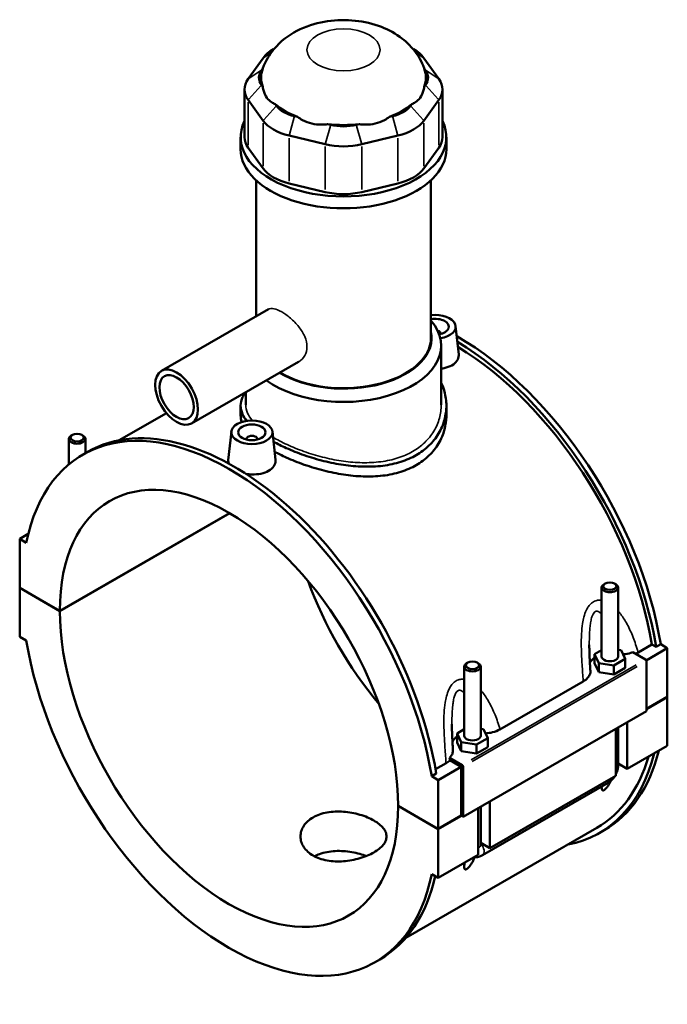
# Model space of a CAD drawing. Header units: inches. Extents: x -1.9 to 49.7, y -1.4 to 49.2.
# Tile 10 of 10: x 40.4 to 49.7, y 35 to 49.2. Entities that reach past the tile are written whole.
import ezdxf

# ---------------------------------------------------------------- set-up
doc = ezdxf.new("R2010")
doc.units = ezdxf.units.IN
doc.header["$MEASUREMENT"] = 0
doc.layers.add('Visible (ANSI)', color=7, linetype='Continuous', lineweight=50)
doc.layers.add('Visible Narrow (ANSI)', color=7, linetype='Continuous', lineweight=35)

msp = doc.modelspace()

# ---------------------------------------------------------------- linework, layer by layer
at = {"layer": 'Visible (ANSI)'}
for p, q in [((44.0087, 48.7561), (43.995, 48.7481)), ((45.9939, 48.7561), (46.0076, 48.7481)), ((43.848, 48.6208), (43.6331, 48.3222)), ((46.3695, 48.3222), (46.1547, 48.6208)), ((43.8236, 48.4453), (43.842, 48.4708)), ((46.1607, 48.4708), (46.1791, 48.4453)), ((43.842, 48.2077), (43.8236, 48.2333)), ((46.1791, 48.2333), (46.1607, 48.2077)), ((43.5809, 48.1708), (43.5809, 47.4845)), ((46.4218, 48.1708), (46.4218, 47.4845)), ((43.6331, 48.0194), (43.848, 47.7207)), ((44.0384, 47.9346), (44.02, 47.9602)), ((45.9826, 47.9602), (45.9642, 47.9346)), ((46.1547, 47.7207), (46.3695, 48.0194)), ((44.343, 47.7742), (44.2986, 47.7848)), ((45.704, 47.7848), (45.6596, 47.7742)), ((44.8173, 47.6611), (44.7729, 47.6716)), ((45.2297, 47.6716), (45.1853, 47.6611)), ((44.2198, 47.5066), (44.7384, 47.3829)), ((45.2642, 47.3829), (45.7829, 47.5066)), ((43.5242, 47.3136), (43.5242, 47.4845)), ((46.4784, 47.3136), (46.4784, 47.4845)), ((43.848, 47.0345), (43.6331, 47.3331)), ((46.3695, 47.3331), (46.1547, 47.0345)), ((43.7458, 44.9118), (43.7458, 46.8655)), ((44.7384, 46.6967), (44.2198, 46.8204)), ((45.7829, 46.8204), (45.2642, 46.6967)), ((46.2568, 44.6034), (46.2568, 46.8655)), ((43.9234, 45.0141), (42.3871, 44.1294)), ((46.3953, 44.6663), (46.3953, 44.6589)), ((46.6112, 44.7733), (46.6549, 44.3659)), ((46.4045, 43.6411), (46.4045, 44.491)), ((44.3576, 44.2601), (42.8213, 43.3754)), ((43.5981, 43.6411), (43.5981, 43.8227)), ((43.5242, 43.6307), (43.5242, 43.4915)), ((46.4784, 43.6307), (46.4784, 43.4915)), ((42.458, 43.5236), (41.7811, 43.1338)), ((43.3914, 43.2586), (43.3476, 42.8498)), ((43.9808, 43.2586), (44.0245, 42.8512)), ((41.0586, 42.7885), (41.0586, 43.1524)), ((41.1097, 43.21), (41.0929, 43.2003)), ((41.2438, 43.21), (41.2606, 43.2003)), ((41.2948, 42.9489), (41.2948, 43.1524)), ((43.6074, 43.1442), (43.6074, 43.1515)), ((43.7648, 43.1442), (43.7648, 43.1515)), ((41.2591, 42.9284), (41.3249, 42.9662)), ((40.9284, 40.6852), (43.3653, 42.0885)), ((43.3681, 42.0869), (40.9284, 40.6819)), ((40.4753, 41.7884), (40.3521, 41.7175)), ((40.4469, 41.6628), (40.3521, 41.7175)), ((40.3521, 41.7175), (40.3521, 41.017)), ((40.3521, 41.017), (40.9284, 40.6852)), ((40.3521, 41.0138), (40.3549, 41.0154)), ((40.3521, 41.0138), (40.3521, 40.3133)), ((40.9284, 40.6819), (40.3521, 41.0138)), ((48.7078, 40.0282), (48.7078, 41.0197)), ((48.7588, 41.0773), (48.7421, 41.0676)), ((48.893, 41.0773), (48.9097, 41.0676)), ((48.944, 40.0282), (48.944, 41.0197)), ((40.3521, 40.3133), (40.4469, 40.2587)), ((49.2302, 40.0856), (49.4303, 40.2008)), ((49.6505, 40.1498), (49.3455, 39.9741)), ((49.4899, 40.1665), (49.4303, 40.2008)), ((49.5557, 40.2044), (49.4899, 40.1665)), ((49.5557, 40.2044), (49.6505, 40.1498)), ((49.6505, 40.1498), (49.6505, 39.4493)), ((48.7078, 40.1205), (48.6063, 40.0621)), ((48.6063, 40.0621), (48.6652, 39.9356)), ((48.6063, 39.9333), (48.6063, 40.0621)), ((48.9866, 40.1208), (48.944, 40.1273)), ((49.0455, 39.9943), (48.9866, 40.1208)), ((49.1538, 40.0893), (49.3357, 39.9846)), ((46.735, 39.8836), (46.735, 38.8921)), ((46.786, 39.9413), (46.7692, 39.9315)), ((46.9201, 39.9413), (46.9369, 39.9315)), ((46.9712, 39.8836), (46.9712, 38.8921)), ((48.6063, 39.9333), (48.6652, 39.8069)), ((48.6652, 39.8069), (48.6652, 39.9356)), ((48.6652, 39.9356), (48.8847, 39.9018)), ((48.8847, 39.9018), (49.0455, 39.9943)), ((48.8847, 39.773), (48.8847, 39.9018)), ((48.8847, 39.773), (49.0455, 39.8656)), ((49.0455, 39.8656), (49.0455, 39.9943)), ((49.3496, 39.9605), (49.3496, 39.2439)), ((48.6652, 39.8069), (48.8847, 39.773)), ((47.248, 38.9833), (48.444, 39.672)), ((49.3496, 39.276), (49.6505, 39.4493)), ((49.6505, 39.4461), (49.3496, 39.2728)), ((49.6477, 39.4477), (49.6505, 39.4461)), ((49.6505, 39.4461), (49.6505, 38.7456)), ((49.3496, 39.2439), (46.7191, 37.7292)), ((48.944, 38.4631), (48.944, 39.0104)), ((49.0764, 39.0866), (49.0764, 38.415)), ((46.735, 38.9844), (46.6335, 38.926)), ((46.6335, 38.926), (46.6923, 38.7996)), ((46.6335, 38.7973), (46.6335, 38.926)), ((47.0138, 38.9847), (46.9712, 38.9913)), ((47.0726, 38.8582), (47.0138, 38.9847)), ((48.9094, 38.3188), (48.9094, 38.9905)), ((46.6335, 38.7973), (46.6923, 38.6708)), ((46.6923, 38.6708), (46.6923, 38.7996)), ((46.6923, 38.7996), (46.9119, 38.7657)), ((46.9119, 38.7657), (47.0726, 38.8582)), ((46.9119, 38.6369), (46.9119, 38.7657)), ((46.9119, 38.6369), (47.0726, 38.7295)), ((47.0726, 38.7295), (47.0726, 38.8582)), ((49.6505, 38.7456), (49.0764, 38.415)), ((46.6923, 38.6708), (46.9119, 38.6369)), ((46.3228, 38.4113), (46.474, 38.4984)), ((46.6913, 38.4457), (46.3625, 38.2563)), ((46.7052, 38.4698), (46.5234, 38.5746)), ((46.6913, 38.4457), (46.5286, 38.5394)), ((46.6913, 37.7452), (46.6913, 38.4457)), ((46.7191, 37.7292), (46.7191, 38.4457)), ((49.0764, 38.415), (48.944, 38.4913)), ((46.3334, 38.3488), (46.2676, 38.3109)), ((46.3625, 38.2563), (46.2676, 38.3109)), ((48.9094, 38.3188), (47.1036, 37.2789)), ((46.3625, 37.5558), (46.3625, 38.2563)), ((46.9955, 37.1762), (48.8013, 38.2161)), ((45.7862, 37.8877), (46.3625, 37.5558)), ((45.7862, 37.8845), (45.789, 37.8861)), ((46.3625, 37.5526), (45.7862, 37.8845)), ((47.1036, 37.9506), (47.1036, 37.2789)), ((46.3625, 37.5558), (46.6913, 37.7452)), ((46.6941, 37.7436), (46.3625, 37.5526)), ((46.6913, 37.7452), (46.7191, 37.7292)), ((46.9366, 37.1828), (46.9366, 37.8544)), ((46.9712, 37.8743), (46.9712, 37.327)), ((48.6366, 37.5683), (45.8951, 35.9896)), ((46.3625, 36.8522), (46.3625, 37.5526)), ((48.6778, 37.4969), (48.7435, 37.5347)), ((47.1036, 37.2789), (46.9712, 37.3552)), ((46.9366, 37.1828), (46.3625, 36.8522)), ((46.2676, 36.9068), (46.3625, 36.8522)), ((45.4555, 35.6413), (45.5212, 35.6791))]:
    msp.add_line(p, q, dxfattribs=at)
for centre, major_axis, ratio, start_param, end_param in [((44.4827, 48.4694), (-0.687, 0), 0.5758617, 5.5016397, 5.8904862), ((45.5199, 48.4694), (-0.687, 0), 0.5758617, 3.5342917, 3.9231383), ((44.2679, 48.3393), (-0.4809, 0), 0.5758617, 5.8904862, 6.6758844), ((45.0013, 48.3393), (-1.1817, 0), 0.5758617, 6.0886445, 6.4777261), ((45.0013, 48.3393), (1.1817, 0), 0.5758617, 6.0886445, 6.4777261), ((45.7348, 48.3393), (0.4809, 0), 0.5758617, 5.8904862, 6.6758844), ((44.2679, 48.1708), (-0.687, 0), 0.5758617, 5.8904862, 6.6758844), ((45.7348, 48.1708), (0.687, 0), 0.5758617, 5.8904862, 6.6758844), ((45.0013, 48.3393), (1.1817, 0), 0.5758617, 3.73245, 4.1215316), ((44.4827, 48.0406), (-0.4809, 0), 0.5758617, 0.3926991, 1.1780972), ((45.0013, 48.3393), (1.1817, 0), 0.5758617, 5.3032463, 5.692328), ((45.5199, 48.0406), (0.4809, 0), 0.5758617, 5.1050881, 5.8904862), ((45.0013, 47.4845), (-1.4771, 0), 0.5758617, 6.0054471, 9.7025161), ((44.4827, 47.8721), (0.687, 0), 0.5758617, 3.5342917, 4.3196899), ((45.0013, 48.3393), (1.1817, 0), 0.5758617, 4.5178482, 4.9069298), ((45.0013, 47.9169), (-0.4809, 0), 0.5758617, 1.1780972, 1.9634954), ((45.5199, 47.8721), (0.687, 0), 0.5758617, 5.1050881, 5.8904862), ((44.2679, 47.4845), (-0.687, 0), 0.5758617, 0, 0.3926991), ((45.0013, 47.7484), (0.687, 0), 0.5758617, 4.3196899, 5.1050881), ((45.7348, 47.4845), (0.687, 0), 0.5758617, 5.8904862, 6.2831853), ((45.0013, 47.3136), (-1.4771, 0), 0.5758617, 0, 3.1415927), ((44.4827, 47.1859), (-0.687, 0), 0.5758617, 0.3926991, 1.1780972), ((45.5199, 47.1859), (0.687, 0), 0.5758617, 5.1050881, 5.8904862), ((45.0013, 47.0622), (-0.687, 0), 0.5758617, 1.1780972, 1.9634954), ((46.3165, 44.7628), (0.2953, 0), 0.5758617, 4.9711018, 8.0576096), ((45.0013, 44.491), (1.4032, 0), 0.5758617, 3.8044314, 6.74614), ((46.3165, 44.7628), (0.1969, 0), 0.5758617, 5.0163799, 8.1621728), ((45.0013, 44.6034), (1.2658, 0), 0.5758617, 3.9004333, 6.4108739), ((46.3165, 44.6663), (0.0787, 0), 0.5758617, 6.1144961, 7.359894), ((45.0013, 44.6034), (1.2555, 0), 0.5758617, 3.9002153, 6.2831853), ((46.6453, 41.1783), (-2.0982, 3.6435), 0.5780931, 4.1346204, 5.5058788), ((46.5796, 41.1404), (2.0982, -3.6435), 0.5780931, 0.9930277, 2.3392336), ((46.5796, 41.1404), (-2.057, 3.5721), 0.5780931, 4.1387951, 5.4777977), ((43.3573, 39.2848), (-2.0982, 3.6435), 0.5780931, 4.1346204, 6.8648214), ((43.4231, 39.3227), (-2.0982, 3.6435), 0.5780931, 4.1346204, 6.2831853), ((41.1767, 43.1524), (0.1181, 0), 0.5758617, 2.360047, 7.0647309), ((43.6861, 43.1515), (-0.0787, 0), 0.5758617, 2.9729035, 6.4518745), ((43.3573, 39.2848), (-1.7142, 2.9767), 0.5780931, 3.9294976, 7.0699441), ((46.6453, 41.1783), (1.7142, -2.9767), 0.5780931, 4.412476, 5.0123019), ((48.8259, 41.0197), (-0.1181, 0), 0.5758617, 5.5016397, 10.2063236), ((43.3573, 39.2848), (1.7142, -2.9767), 0.5780931, 3.9294976, 7.0699441), ((43.3573, 39.2848), (2.0982, -3.6435), 0.5780931, 4.1346204, 6.8648214), ((48.8259, 39.8995), (-0.2953, 0), 0.5758617, 5.5507827, 6.0432275), ((48.8259, 40.0282), (-0.1181, 0), 0.5758617, 0, 3.1415927), ((46.8531, 39.8836), (-0.1181, 0), 0.5758617, 5.5016397, 10.2063236), ((49.3357, 39.9685), (-0.0098, 0.0171), 0.5780931, 3.9289245, 5.4997209), ((46.8531, 38.7634), (-0.2953, 0), 0.5758617, 5.5507827, 6.0432275), ((46.8531, 38.8921), (-0.1181, 0), 0.5758617, 0, 3.1415927), ((46.5796, 41.1404), (2.0982, -3.6435), 0.5780931, 6.0848308, 6.822459), ((46.5796, 41.1404), (2.057, -3.5721), 0.5780931, 0, 0.5048573), ((46.6453, 41.1783), (2.0982, -3.6435), 0.5780931, 0, 0.5392737), ((46.7052, 38.4537), (0.0098, -0.0171), 0.5780931, 0.7873319, 2.3581282), ((43.4231, 39.3227), (2.0982, -3.6435), 0.5780931, 0, 0.5590727)]:
    msp.add_ellipse(centre, major_axis=major_axis, ratio=ratio, start_param=start_param, end_param=end_param, dxfattribs=at)
for centre, major_axis, ratio in [((42.6042, 43.7524), (-0.2171, 0.377), 0.5780931), ((42.6042, 43.7524), (-0.1737, 0.3016), 0.5780931), ((43.6861, 43.2481), (0.2953, 0), 0.5758617), ((43.6861, 43.2481), (0.1969, 0), 0.5758617), ((41.1767, 43.1717), (0.0945, 0), 0.5758617), ((48.8259, 41.039), (0.0945, 0), 0.5758617), ((46.8531, 39.9029), (0.0945, 0), 0.5758617)]:
    msp.add_ellipse(centre, major_axis=major_axis, ratio=ratio, dxfattribs=at)
for points, knots in [([(46.1585, 48.477), (46.1245, 48.5692), (46.0771, 48.6501), (45.9592, 48.803), (45.8861, 48.8692), (45.7121, 48.9944), (45.6095, 49.0442), (45.3789, 49.126), (45.2501, 49.1511), (44.9883, 49.1708), (44.8554, 49.1645), (44.5916, 49.1171), (44.4606, 49.0765), (44.216, 48.949), (44.1, 48.8667), (43.9375, 48.67), (43.8823, 48.5807), (43.8441, 48.477)], [0.994744, 0.994744, 0.994744, 0.994744, 1.2034211, 1.2034211, 1.4604914, 1.4604914, 1.8038543, 1.8038543, 2.2263723, 2.2263723, 2.6587774, 2.6587774, 3.0917429, 3.0917429, 3.4828691, 3.4828691, 3.717645, 3.717645, 3.717645, 3.717645]), ([(43.842, 48.2077), (43.8451, 48.1854), (43.8498, 48.1635), (43.8673, 48.1074), (43.8834, 48.0759), (43.9014, 48.0508), (43.9195, 48.0256), (43.9429, 48.0024), (43.9856, 47.9747), (44.0026, 47.9665), (44.02, 47.9602)], [-0.5693984, -0.5693984, -0.5693984, -0.5693984, -0.3600644, -0.3600644, 0, 0, 0, 0.3600644, 0.3600644, 0.5693984, 0.5693984, 0.5693984, 0.5693984]), ([(45.9826, 47.9602), (46.0001, 47.9665), (46.017, 47.9747), (46.0597, 48.0024), (46.0831, 48.0256), (46.1012, 48.0508), (46.1193, 48.0759), (46.1353, 48.1074), (46.1528, 48.1635), (46.1576, 48.1854), (46.1607, 48.2077)], [-0.5693984, -0.5693984, -0.5693984, -0.5693984, -0.3600644, -0.3600644, 0, 0, 0, 0.3600644, 0.3600644, 0.5693984, 0.5693984, 0.5693984, 0.5693984]), ([(44.343, 47.7742), (44.3649, 47.7578), (44.3886, 47.7426), (44.4561, 47.7069), (44.5021, 47.6902), (44.5457, 47.6798), (44.5894, 47.6693), (44.6384, 47.6634), (44.7164, 47.6645), (44.7451, 47.6671), (44.7729, 47.6716)], [-0.5693984, -0.5693984, -0.5693984, -0.5693984, -0.3600644, -0.3600644, 0, 0, 0, 0.3600644, 0.3600644, 0.5693984, 0.5693984, 0.5693984, 0.5693984]), ([(45.2297, 47.6716), (45.2575, 47.6671), (45.2863, 47.6645), (45.3642, 47.6634), (45.4132, 47.6693), (45.4569, 47.6798), (45.5006, 47.6902), (45.5466, 47.7069), (45.614, 47.7426), (45.6377, 47.7578), (45.6596, 47.7742)], [-0.5693984, -0.5693984, -0.5693984, -0.5693984, -0.3600644, -0.3600644, 0, 0, 0, 0.3600644, 0.3600644, 0.5693984, 0.5693984, 0.5693984, 0.5693984]), ([(46.6549, 44.3659), (46.6554, 44.3616), (46.6556, 44.3573), (46.6558, 44.3271), (46.6474, 44.2994), (46.613, 44.249), (46.5869, 44.2264), (46.5568, 44.2091)], [4.49119429, 4.49119429, 4.49119429, 4.49119429, 4.5444106, 4.5444106, 4.86916534, 4.86916534, 5.19392008, 5.19392008, 5.19392008, 5.19392008]), ([(46.5568, 44.2091), (46.5266, 44.1917), (46.4884, 44.1773), (46.4329, 44.1656), (46.4188, 44.1633), (46.4045, 44.1616)], [0, 0, 0, 0, 0.32475474, 0.32475474, 0.4313275, 0.4313275, 0.4313275, 0.4313275]), ([(46.4045, 43.9593), (46.4239, 43.9183), (46.4394, 43.8761), (46.4696, 43.7658), (46.4784, 43.6971), (46.4784, 43.5643), (46.4696, 43.4954), (46.4326, 43.3596), (46.4043, 43.2927), (46.3293, 43.1672), (46.2825, 43.1085), (46.1738, 43.0041), (46.1119, 42.9584), (46.0458, 42.9203)], [7.392113, 7.392113, 7.392113, 7.392113, 7.8422436, 7.8422436, 8.5550365, 8.5550365, 9.2682099, 9.2682099, 9.9813833, 9.9813833, 10.6945567, 10.6945567, 11.4077301, 11.4077301, 11.4077301, 11.4077301]), ([(43.6099, 43.4124), (43.585, 43.4444), (43.5655, 43.4765), (43.533, 43.5499), (43.5242, 43.591), (43.5242, 43.6704), (43.533, 43.7114), (43.5609, 43.7739), (43.5728, 43.7951), (43.5871, 43.8163)], [-4.1039975, -4.1039975, -4.1039975, -4.1039975, -3.5654864, -3.5654864, -2.8526936, -2.8526936, -2.1395202, -2.1395202, -1.7782266, -1.7782266, -1.7782266, -1.7782266]), ([(46.4784, 43.4915), (46.4784, 43.4246), (46.4696, 43.3551), (46.4326, 43.2182), (46.4044, 43.1508), (46.3294, 43.0244), (46.2826, 42.9653), (46.1739, 42.8603), (46.112, 42.8144), (46.0458, 42.7763)], [19.9781786, 19.9781786, 19.9781786, 19.9781786, 20.6919421, 20.6919421, 21.4057056, 21.4057056, 22.1194692, 22.1194692, 22.8332327, 22.8332327, 22.8332327, 22.8332327]), ([(46.0458, 42.9203), (45.9796, 42.8821), (45.9049, 42.8493), (45.7428, 42.7978), (45.6554, 42.7791), (45.4735, 42.7567), (45.3788, 42.7528), (45.1888, 42.7578), (45.0935, 42.7667), (44.9092, 42.7935), (44.8139, 42.8123), (44.6238, 42.8594), (44.5292, 42.8876), (44.3472, 42.9507), (44.2597, 42.9855), (44.1134, 43.0515), (44.0523, 43.082), (43.9965, 43.1126)], [11.4077301, 11.4077301, 11.4077301, 11.4077301, 12.1209034, 12.1209034, 12.8340768, 12.8340768, 13.5472502, 13.5472502, 14.2604236, 14.2604236, 14.9732165, 14.9732165, 15.6860093, 15.6860093, 16.3988022, 16.3988022, 16.9727746, 16.9727746, 16.9727746, 16.9727746]), ([(46.0458, 42.7763), (45.9795, 42.7381), (45.9048, 42.7054), (45.7427, 42.6544), (45.6552, 42.6361), (45.4733, 42.6146), (45.3787, 42.6113), (45.1887, 42.6175), (45.0934, 42.627), (44.9093, 42.6549), (44.814, 42.6743), (44.624, 42.7224), (44.5294, 42.7511), (44.3474, 42.815), (44.2599, 42.8501), (44.1194, 42.9138), (44.0635, 42.9415), (44.0118, 42.9694)], [0, 0, 0, 0, 0.7137635, 0.7137635, 1.427527, 1.427527, 2.1412905, 2.1412905, 2.855054, 2.855054, 3.5683676, 3.5683676, 4.2816811, 4.2816811, 4.9949946, 4.9949946, 5.5173268, 5.5173268, 5.5173268, 5.5173268]), ([(43.3556, 42.7981), (43.3499, 42.8117), (43.3471, 42.8254), (43.347, 42.8423), (43.3472, 42.846), (43.3476, 42.8498)], [4.35884444, 4.35884444, 4.35884444, 4.35884444, 4.5444106, 4.5444106, 4.59643918, 4.59643918, 4.59643918, 4.59643918]), ([(44.0245, 42.8512), (44.0249, 42.8468), (44.0252, 42.8425), (44.0253, 42.8123), (44.017, 42.7846), (43.9825, 42.7343), (43.9565, 42.7117), (43.9263, 42.6943)], [7.08815433, 7.08815433, 7.08815433, 7.08815433, 7.14137064, 7.14137064, 7.46612538, 7.46612538, 7.79088012, 7.79088012, 7.79088012, 7.79088012]), ([(43.9263, 42.6943), (43.8962, 42.677), (43.858, 42.6626), (43.7744, 42.6449), (43.7289, 42.6416), (43.6578, 42.6441), (43.6281, 42.6474), (43.599, 42.6528)], [2.59696004, 2.59696004, 2.59696004, 2.59696004, 2.92171478, 2.92171478, 3.24646951, 3.24646951, 3.46377858, 3.46377858, 3.46377858, 3.46377858]), ([(48.5461, 39.8245), (48.5445, 39.8496), (48.5429, 39.8747), (48.5399, 39.9248), (48.5385, 39.9499), (48.5359, 39.9998), (48.5348, 40.0247), (48.5328, 40.0742), (48.532, 40.0988), (48.5309, 40.1476), (48.5306, 40.1718), (48.5306, 40.1957)], [0.9489126, 0.9489126, 0.9489126, 0.9489126, 1.1559495, 1.1559495, 1.3629865, 1.3629865, 1.5700234, 1.5700234, 1.7770603, 1.7770603, 1.9840973, 1.9840973, 1.9840973, 1.9840973]), ([(49.014, 40.062), (49.0254, 40.0628), (49.0367, 40.0639), (49.0853, 40.07), (49.1211, 40.0781), (49.1538, 40.0893)], [-0.42998627, -0.42998627, -0.42998627, -0.42998627, -0.34237007, -0.34237007, -0.05129101, -0.05129101, -0.05129101, -0.05129101]), ([(48.444, 39.672), (48.4692, 39.6865), (48.4903, 39.7032), (48.5229, 39.7397), (48.5343, 39.7591), (48.5453, 39.7942), (48.5471, 39.8094), (48.5461, 39.8245)], [-0.91442288, -0.91442288, -0.91442288, -0.91442288, -0.64238961, -0.64238961, -0.37198583, -0.37198583, -0.17080918, -0.17080918, -0.17080918, -0.17080918]), ([(46.5733, 38.6884), (46.5717, 38.7135), (46.5701, 38.7386), (46.5671, 38.7888), (46.5657, 38.8138), (46.5631, 38.8637), (46.5619, 38.8886), (46.56, 38.9381), (46.5592, 38.9627), (46.5581, 39.0115), (46.5578, 39.0357), (46.5578, 39.0596)], [0.9483937, 0.9483937, 0.9483937, 0.9483937, 1.1554307, 1.1554307, 1.3624676, 1.3624676, 1.5695046, 1.5695046, 1.7765415, 1.7765415, 1.9835784, 1.9835784, 1.9835784, 1.9835784]), ([(47.0412, 38.9259), (47.0748, 38.9282), (47.1077, 38.9333), (47.1797, 38.9509), (47.2167, 38.9653), (47.248, 38.9833)], [-0.59557003, -0.59557003, -0.59557003, -0.59557003, -0.33730044, -0.33730044, 0, 0, 0, 0]), ([(46.5234, 38.5746), (46.5326, 38.5835), (46.5406, 38.5928), (46.5566, 38.6155), (46.5634, 38.6292), (46.5724, 38.6581), (46.5743, 38.6733), (46.5733, 38.6884)], [-0.69705085, -0.69705085, -0.69705085, -0.69705085, -0.55966229, -0.55966229, -0.37198583, -0.37198583, -0.17080918, -0.17080918, -0.17080918, -0.17080918]), ([(48.9094, 38.332), (48.9121, 38.3371), (48.9147, 38.3424), (48.9254, 38.3654), (48.932, 38.3839), (48.9413, 38.4224), (48.944, 38.4423), (48.944, 38.4631)], [3.99006654, 3.99006654, 3.99006654, 3.99006654, 4.08407045, 4.08407045, 4.39822972, 4.39822972, 4.71238898, 4.71238898, 4.71238898, 4.71238898]), ([(48.8013, 38.2161), (48.8194, 38.2265), (48.8353, 38.2388), (48.8639, 38.2661), (48.8767, 38.2811), (48.8915, 38.302), (48.8949, 38.3071), (48.8981, 38.3123)], [3.14159265, 3.14159265, 3.14159265, 3.14159265, 3.45575192, 3.45575192, 3.76991118, 3.76991118, 3.86828424, 3.86828424, 3.86828424, 3.86828424]), ([(48.8394, 38.2432), (48.8381, 38.2406), (48.8367, 38.2379), (48.8285, 38.2216), (48.821, 38.2079), (48.8046, 38.1809), (48.7958, 38.1676), (48.7797, 38.1466), (48.7726, 38.138), (48.7613, 38.1266), (48.7575, 38.123), (48.7499, 38.1167), (48.7461, 38.114), (48.7387, 38.1097), (48.7354, 38.1084), (48.7295, 38.1069), (48.7269, 38.1068), (48.7201, 38.1079), (48.717, 38.1105), (48.7112, 38.1189), (48.7094, 38.1261), (48.7076, 38.1426), (48.7076, 38.152), (48.7082, 38.1622), (48.7082, 38.1623), (48.7082, 38.1625)], [1.83197741, 1.83197741, 1.83197741, 1.83197741, 1.85727388, 1.85727388, 1.98759514, 1.98759514, 2.11791639, 2.11791639, 2.19704791, 2.19704791, 2.23661366, 2.23661366, 2.27617942, 2.27617942, 2.31574517, 2.31574517, 2.35531093, 2.35531093, 2.43444244, 2.43444244, 2.5647637, 2.5647637, 2.69508496, 2.69508496, 2.6971501, 2.6971501, 2.6971501, 2.6971501]), ([(45.4378, 37.2176), (45.4104, 37.2018), (45.3793, 37.1864), (45.3118, 37.158), (45.2753, 37.1449), (45.1993, 37.1225), (45.1597, 37.113), (45.08, 37.0985), (45.04, 37.0934), (44.9626, 37.0876), (44.9226, 37.0868), (44.843, 37.0902), (44.8033, 37.0945), (44.7273, 37.1083), (44.6908, 37.1179), (44.6233, 37.1418), (44.5923, 37.156), (44.5373, 37.1877), (44.5116, 37.2061), (44.4662, 37.2472), (44.4466, 37.27), (44.4152, 37.318), (44.4033, 37.3434), (44.3877, 37.3949), (44.384, 37.4209), (44.384, 37.4712), (44.3877, 37.4972), (44.4033, 37.5486), (44.4152, 37.574), (44.4466, 37.6222), (44.4662, 37.6449), (44.5116, 37.6861), (44.5373, 37.7045), (44.5923, 37.7362), (44.6233, 37.7504), (44.6908, 37.7742), (44.7273, 37.7838), (44.8033, 37.7976), (44.843, 37.8018), (44.9226, 37.8052), (44.9626, 37.8044), (45.04, 37.7986), (45.08, 37.7935), (45.1597, 37.779), (45.1993, 37.7696), (45.2753, 37.7472), (45.3118, 37.7342), (45.3793, 37.7058), (45.4104, 37.6904), (45.4653, 37.6588), (45.491, 37.6415), (45.5364, 37.6049), (45.556, 37.5856), (45.5875, 37.5461), (45.5994, 37.5258), (45.6149, 37.4855), (45.6186, 37.4654), (45.6186, 37.4266), (45.6149, 37.4065), (45.5994, 37.3662), (45.5875, 37.346), (45.556, 37.3066), (45.5364, 37.2873), (45.4911, 37.2507), (45.4653, 37.2334), (45.4378, 37.2176)], [0, 0, 0, 0, 0.2960201, 0.2960201, 0.5920403, 0.5920403, 0.8880604, 0.8880604, 1.1840805, 1.1840805, 1.4800899, 1.4800899, 1.7760993, 1.7760993, 2.0721087, 2.0721087, 2.3681181, 2.3681181, 2.6641275, 2.6641275, 2.9601369, 2.9601369, 3.2561463, 3.2561463, 3.5521557, 3.5521557, 3.8481758, 3.8481758, 4.1441959, 4.1441959, 4.4402161, 4.4402161, 4.7362362, 4.7362362, 5.0322563, 5.0322563, 5.3282765, 5.3282765, 5.6242966, 5.6242966, 5.9203167, 5.9203167, 6.2163261, 6.2163261, 6.5123355, 6.5123355, 6.8083449, 6.8083449, 7.1043543, 7.1043543, 7.4003637, 7.4003637, 7.6963731, 7.6963731, 7.9923825, 7.9923825, 8.2883919, 8.2883919, 8.584412, 8.584412, 8.8804321, 8.8804321, 9.1764523, 9.1764523, 9.4724724, 9.4724724, 9.4724724, 9.4724724]), ([(45.3282, 37.1651), (45.2995, 37.1763), (45.269, 37.1866), (45.1994, 37.2064), (45.1597, 37.2154), (45.0801, 37.229), (45.04, 37.2336), (44.9626, 37.2384), (44.9226, 37.2387), (44.8429, 37.2344), (44.8033, 37.2297), (44.7272, 37.2152), (44.6907, 37.2053), (44.6309, 37.1838), (44.6064, 37.1731), (44.5839, 37.1614)], [2.7124607, 2.7124607, 2.7124607, 2.7124607, 2.9580036, 2.9580036, 3.2538019, 3.2538019, 3.5496002, 3.5496002, 3.8454036, 3.8454036, 4.1412071, 4.1412071, 4.4370105, 4.4370105, 4.6661341, 4.6661341, 4.6661341, 4.6661341]), ([(46.8801, 37.1502), (46.8957, 37.1485), (46.9107, 37.149), (46.945, 37.154), (46.9632, 37.1601), (46.9851, 37.1705), (46.9904, 37.1733), (46.9955, 37.1762)], [2.6025278, 2.6025278, 2.6025278, 2.6025278, 2.7863637, 2.7863637, 3.05209867, 3.05209867, 3.14159265, 3.14159265, 3.14159265, 3.14159265]), ([(46.8859, 37.1497), (46.879, 37.1333), (46.8713, 37.1163), (46.8556, 37.0855), (46.8481, 37.0718), (46.8318, 37.0448), (46.8229, 37.0315), (46.8069, 37.0106), (46.7998, 37.002), (46.7885, 36.9905), (46.7847, 36.9869), (46.777, 36.9806), (46.7732, 36.9779), (46.7659, 36.9737), (46.7626, 36.9723), (46.7567, 36.9708), (46.7541, 36.9707), (46.7473, 36.9718), (46.7442, 36.9745), (46.7384, 36.9828), (46.7366, 36.99), (46.7348, 37.0066), (46.7348, 37.0159), (46.7361, 37.0397), (46.7379, 37.0547), (46.7402, 37.0697)], [1.6942239, 1.6942239, 1.6942239, 1.6942239, 1.8572739, 1.8572739, 1.9875951, 1.9875951, 2.1179164, 2.1179164, 2.1970479, 2.1970479, 2.2366137, 2.2366137, 2.2761794, 2.2761794, 2.3157452, 2.3157452, 2.3553109, 2.3553109, 2.4344424, 2.4344424, 2.5647637, 2.5647637, 2.695085, 2.695085, 2.8750725, 2.8750725, 2.8750725, 2.8750725])]:
    msp.add_open_spline(points, degree=3, knots=knots, dxfattribs=at)
for points in [[(43.8441, 48.477), (43.8433, 48.4749), (43.8426, 48.4728), (43.842, 48.4708)], [(46.1607, 48.4708), (46.16, 48.4728), (46.1593, 48.4749), (46.1585, 48.477)], [(43.5412, 43.3962), (43.5297, 43.4287), (43.5242, 43.4606), (43.5242, 43.4915)], [(49.2302, 40.0856), (49.2185, 40.0788), (49.2059, 40.0726), (49.1927, 40.0669)], [(46.5286, 38.5394), (46.5136, 38.5244), (46.4952, 38.5106), (46.474, 38.4984)], [(46.5286, 38.5394), (46.5269, 38.5511), (46.5251, 38.5628), (46.5234, 38.5746)]]:
    msp.add_open_spline(points, degree=3, dxfattribs=at)
at = {"layer": 'Visible Narrow (ANSI)'}
for p, q in [((43.9534, 48.689), (43.8535, 48.6244)), ((46.0493, 48.689), (46.1491, 48.6244)), ((43.814, 48.4391), (43.6427, 48.3283)), ((46.1886, 48.4391), (46.36, 48.3283)), ((43.814, 48.2226), (43.6427, 48.0301)), ((46.1886, 48.2226), (46.36, 48.0301)), ((43.6331, 47.3674), (43.6331, 47.9851)), ((44.0289, 47.9239), (43.8575, 47.7314)), ((45.9738, 47.9239), (46.1451, 47.7314)), ((46.3695, 47.9851), (46.3695, 47.3674)), ((43.848, 47.6864), (43.848, 47.0688)), ((44.2947, 47.7709), (44.2237, 47.5205)), ((44.8133, 47.6471), (44.7424, 47.3968)), ((45.1893, 47.6471), (45.2603, 47.3968)), ((45.7079, 47.7709), (45.7789, 47.5205)), ((46.1547, 47.0688), (46.1547, 47.6864)), ((44.2198, 46.8547), (44.2198, 47.4723)), ((45.7829, 47.4723), (45.7829, 46.8547)), ((44.7384, 47.3486), (44.7384, 46.731)), ((45.2642, 46.731), (45.2642, 47.3486)), ((49.2041, 39.9089), (46.8367, 38.5456)), ((46.8507, 38.5215), (49.2181, 39.8847))]:
    msp.add_line(p, q, dxfattribs=at)
msp.add_ellipse((45.0013, 48.7382), major_axis=(-0.5241, 0), ratio=0.5758617, dxfattribs=at)
for centre, major_axis, ratio, start_param, end_param in [((48.8259, 38.4631), (0.1181, 0), 0.5758617, 5.5370571, 6.2439154), ((48.7424, 38.3185), (0.0589, -0.1024), 0.5780931, 0.0395592, 0.7516252), ((46.8531, 37.327), (0.1181, 0), 0.5758617, 5.5370571, 6.2439154), ((46.9366, 37.2786), (0.0589, -0.1024), 0.5780931, 0.0965525, 1.8344971)]:
    msp.add_ellipse(centre, major_axis=major_axis, ratio=ratio, start_param=start_param, end_param=end_param, dxfattribs=at)
for points, knots in [([(43.9234, 45.0141), (43.9436, 45.0257), (43.9707, 45.029), (44.036, 45.016), (44.0746, 44.9996), (44.1525, 44.9548), (44.1967, 44.9235), (44.2825, 44.8493), (44.3241, 44.8064), (44.3921, 44.7203), (44.4232, 44.6712), (44.4653, 44.5717), (44.4762, 44.5211), (44.4762, 44.4761)], [4.2027406, 4.2027406, 4.2027406, 4.2027406, 4.6204901, 4.6204901, 5.0404094, 5.0404094, 5.4603287, 5.4603287, 5.880248, 5.880248, 6.3003969, 6.3003969, 6.7205459, 6.7205459, 6.7205459, 6.7205459]), ([(44.4762, 44.4761), (44.4762, 44.431), (44.4653, 44.386), (44.4232, 44.3105), (44.3921, 44.2801), (44.3579, 44.2603), (44.3578, 44.2602), (44.3576, 44.2601)], [0, 0, 0, 0, 0.42014893, 0.42014893, 0.84029786, 0.84029786, 0.84246768, 0.84246768, 0.84246768, 0.84246768]), ([(43.6892, 43.4181), (43.6609, 43.453), (43.6391, 43.488), (43.6064, 43.563), (43.5981, 43.6028), (43.5981, 43.6411)], [6.8649051, 6.8649051, 6.8649051, 6.8649051, 7.4433831, 7.4433831, 8.1199485, 8.1199485, 8.1199485, 8.1199485]), ([(46.4045, 43.6411), (46.4045, 43.5787), (46.3962, 43.5139), (46.361, 43.3862), (46.3341, 43.3233), (46.2628, 43.2052), (46.2183, 43.1499), (46.1151, 43.0513), (46.0563, 43.008), (45.9935, 42.9719)], [18.9473218, 18.9473218, 18.9473218, 18.9473218, 19.624178, 19.624178, 20.3010342, 20.3010342, 20.9778904, 20.9778904, 21.6547466, 21.6547466, 21.6547466, 21.6547466]), ([(45.9935, 42.9719), (45.9307, 42.9357), (45.8599, 42.9043), (45.706, 42.8548), (45.6229, 42.8367), (45.4501, 42.8142), (45.3601, 42.8099), (45.1796, 42.8133), (45.0889, 42.821), (44.9138, 42.8451), (44.8231, 42.8623), (44.6425, 42.9058), (44.5526, 42.9321), (44.3797, 42.991), (44.2966, 43.0238), (44.1427, 43.0926), (44.0719, 43.1288), (44.0026, 43.1687), (43.9961, 43.1725), (43.9896, 43.1763)], [0, 0, 0, 0, 0.6768562, 0.6768562, 1.3537124, 1.3537124, 2.0305686, 2.0305686, 2.7074248, 2.7074248, 3.3839902, 3.3839902, 4.0605557, 4.0605557, 4.7371212, 4.7371212, 5.4136867, 5.4136867, 5.4840725, 5.4840725, 5.4840725, 5.4840725]), ([(48.7078, 40.8372), (48.6977, 40.8387), (48.6875, 40.8394), (48.659, 40.839), (48.6406, 40.836), (48.612, 40.8264), (48.6014, 40.8216), (48.5912, 40.8157), (48.5809, 40.8098), (48.5711, 40.8028), (48.5464, 40.7818), (48.5325, 40.7662), (48.5077, 40.7313), (48.4969, 40.7122), (48.4735, 40.6622), (48.4624, 40.6299), (48.4454, 40.5663), (48.4391, 40.5352), (48.4264, 40.4554), (48.4218, 40.4062), (48.4154, 40.2935), (48.4149, 40.2298), (48.4172, 40.0915), (48.4207, 40.017), (48.4298, 39.8635), (48.4356, 39.7848), (48.4422, 39.6955), (48.4431, 39.6837), (48.444, 39.672)], [-4.1497814, -4.1497814, -4.1497814, -4.1497814, -4.0515349, -4.0515349, -3.8719319, -3.8719319, -3.7616097, -3.7616097, -3.7616097, -3.6512876, -3.6512876, -3.4716845, -3.4716845, -3.2957936, -3.2957936, -3.0391107, -3.0391107, -2.8083792, -2.8083792, -2.4569501, -2.4569501, -2.0058335, -2.0058335, -1.4695149, -1.4695149, -0.8880317, -0.8880317, -0.7997107, -0.7997107, -0.7997107, -0.7997107]), ([(48.5306, 40.1957), (48.5306, 40.1981), (48.5306, 40.2006), (48.5307, 40.2533), (48.5315, 40.3032), (48.5355, 40.39), (48.5381, 40.4273), (48.5447, 40.4866), (48.5479, 40.5094), (48.5564, 40.5552), (48.5618, 40.5779), (48.573, 40.612), (48.5781, 40.6247), (48.5898, 40.6469), (48.5963, 40.6564), (48.6078, 40.6681), (48.6124, 40.6718), (48.6171, 40.6745), (48.6218, 40.6772), (48.6267, 40.679), (48.6399, 40.6815), (48.6483, 40.6806), (48.6649, 40.6747), (48.6732, 40.6697), (48.6904, 40.6559), (48.6992, 40.6467), (48.7078, 40.636)], [1.9840973, 1.9840973, 1.9840973, 1.9840973, 2.0058335, 2.0058335, 2.4569501, 2.4569501, 2.8083792, 2.8083792, 3.0391107, 3.0391107, 3.2957936, 3.2957936, 3.4716845, 3.4716845, 3.6512876, 3.6512876, 3.7616097, 3.7616097, 3.7616097, 3.8719319, 3.8719319, 4.0515349, 4.0515349, 4.2274259, 4.2274259, 4.422631, 4.422631, 4.422631, 4.422631]), ([(49.2302, 40.0856), (49.2243, 40.1074), (49.2182, 40.1292), (49.191, 40.2198), (49.167, 40.2881), (49.1133, 40.4158), (49.0841, 40.4756), (49.0229, 40.58), (48.992, 40.6255), (48.9533, 40.6726), (48.9487, 40.6781), (48.944, 40.6834)], [-6.8180746, -6.8180746, -6.8180746, -6.8180746, -6.6351878, -6.6351878, -6.0537046, -6.0537046, -5.517386, -5.517386, -5.0662694, -5.0662694, -5.0065537, -5.0065537, -5.0065537, -5.0065537]), ([(46.735, 39.7012), (46.7249, 39.7026), (46.7147, 39.7033), (46.6861, 39.7029), (46.6678, 39.7), (46.6392, 39.6903), (46.6286, 39.6855), (46.6183, 39.6796), (46.6081, 39.6737), (46.5982, 39.6667), (46.5736, 39.6457), (46.5596, 39.6301), (46.5349, 39.5952), (46.5241, 39.5761), (46.5007, 39.5261), (46.4895, 39.4938), (46.4726, 39.4302), (46.4662, 39.3991), (46.4536, 39.3193), (46.449, 39.2701), (46.4426, 39.1574), (46.4421, 39.0938), (46.4444, 38.9555), (46.4479, 38.8809), (46.457, 38.7275), (46.4627, 38.6487), (46.4704, 38.5468), (46.4722, 38.5225), (46.474, 38.4984)], [-4.1492626, -4.1492626, -4.1492626, -4.1492626, -4.051016, -4.051016, -3.8714131, -3.8714131, -3.7610909, -3.7610909, -3.7610909, -3.6507687, -3.6507687, -3.4711658, -3.4711658, -3.2952752, -3.2952752, -3.0385926, -3.0385926, -2.8078625, -2.8078625, -2.4564348, -2.4564348, -2.0053189, -2.0053189, -1.4690015, -1.4690015, -0.8875015, -0.8875015, -0.7046261, -0.7046261, -0.7046261, -0.7046261]), ([(46.5578, 39.0596), (46.5578, 39.0621), (46.5578, 39.0645), (46.5579, 39.1172), (46.5587, 39.1671), (46.5627, 39.2539), (46.5653, 39.2912), (46.5719, 39.3505), (46.5751, 39.3733), (46.5835, 39.4191), (46.5889, 39.4418), (46.6002, 39.4759), (46.6053, 39.4886), (46.617, 39.5108), (46.6235, 39.5203), (46.635, 39.5321), (46.6395, 39.5357), (46.6443, 39.5384), (46.649, 39.5411), (46.6539, 39.543), (46.667, 39.5454), (46.6754, 39.5445), (46.6921, 39.5386), (46.7004, 39.5336), (46.7175, 39.5198), (46.7264, 39.5106), (46.735, 39.4999)], [1.9835784, 1.9835784, 1.9835784, 1.9835784, 2.0053189, 2.0053189, 2.4564348, 2.4564348, 2.8078625, 2.8078625, 3.0385926, 3.0385926, 3.2952752, 3.2952752, 3.4711658, 3.4711658, 3.6507687, 3.6507687, 3.7610909, 3.7610909, 3.7610909, 3.8714131, 3.8714131, 4.051016, 4.051016, 4.2269066, 4.2269066, 4.4221121, 4.4221121, 4.4221121, 4.4221121]), ([(47.248, 38.9833), (47.245, 38.9938), (47.242, 39.0043), (47.2182, 39.0838), (47.1942, 39.152), (47.1405, 39.2798), (47.1113, 39.3395), (47.0501, 39.4439), (47.0192, 39.4895), (46.9804, 39.5365), (46.9758, 39.542), (46.9712, 39.5473)], [-6.7229899, -6.7229899, -6.7229899, -6.7229899, -6.6346803, -6.6346803, -6.0531803, -6.0531803, -5.5168629, -5.5168629, -5.065747, -5.065747, -5.0060348, -5.0060348, -5.0060348, -5.0060348])]:
    msp.add_open_spline(points, degree=3, knots=knots, dxfattribs=at)

doc.saveas('drawing.dxf')
